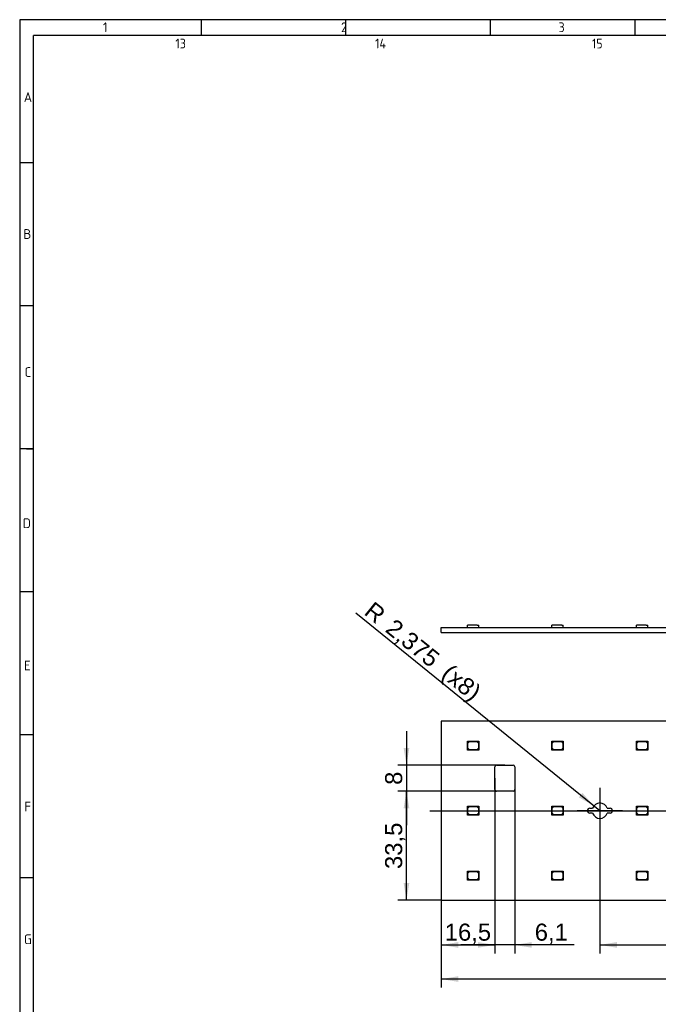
# Model space of a CAD drawing. Header units: millimetres. Extents: x 7 to 819, y 15 to 587.
# Tile 2 of 11: x 7 to 203, y 284 to 587. Entities that reach past the tile are written whole.
import ezdxf
from ezdxf.enums import TextEntityAlignment as Align
from ezdxf.lldxf.tags import DXFTag

# ---------------------------------------------------------------- set-up
doc = ezdxf.new("R2010")
doc.units = ezdxf.units.MM
doc.layers.add('Default', color=7, linetype='Continuous')
doc.layers.add('LINLED_566X55MM_', color=7, linetype='Continuous')
doc.styles.add('SEACAD_Arial', font='arial.ttf')
tags = doc.linetypes.add('CENTER2', pattern=[28.575, 19.05, -3.175, 3.175, -3.175]).pattern_tags.tags
tags[10:11] = [DXFTag(74, 4), DXFTag(75, 0), DXFTag(340, '0'), DXFTag(46, 0.0), DXFTag(50, 0.0), DXFTag(44, 0.0), DXFTag(45, 0.0)]
tags[8:9] = [DXFTag(74, 4), DXFTag(75, 0), DXFTag(340, '0'), DXFTag(46, 0.0), DXFTag(50, 0.0), DXFTag(44, 0.0), DXFTag(45, 0.0)]
tags[6:7] = [DXFTag(74, 4), DXFTag(75, 0), DXFTag(340, '0'), DXFTag(46, 0.0), DXFTag(50, 0.0), DXFTag(44, 0.0), DXFTag(45, 0.0)]
tags[4:5] = [DXFTag(74, 4), DXFTag(75, 0), DXFTag(340, '0'), DXFTag(46, 0.0), DXFTag(50, 0.0), DXFTag(44, 0.0), DXFTag(45, 0.0)]
doc.dimstyles.new('ISO', dxfattribs={"dimtxt": 5.25, "dimasz": 5.25, "dimexe": 2.625, "dimexo": 0, "dimgap": 1.3125, "dimtad": 1, "dimtxsty": 'SEACAD_Arial', "dimblk1": '_SE_FILLED', "dimblk2": '_SE_FILLED', "dimsah": 1, "dimcen": 2.625, "dimadec": 0, "dimazin": 0, "dimtfac": 0.5, "dimtdec": 3, "dimtmove": 0, "dimatfit": 3, "dimfxl": 1, "dimarcsym": 0})

# ---------------------------------------------------------------- blocks, each defined once
blk = doc.blocks.new('SEANNOT_GROUP7')
at = {"layer": 'Default', "color": 7, "linetype": 'CENTER2'}
for p, q in [((185.23, 350.36), (185.23, 336.36)), ((192.23, 343.36), (178.23, 343.36))]:
    blk.add_line(p, q, dxfattribs=at)
blk = doc.blocks.new('SEANNOT_GROUP8')
at = {"layer": 'Default', "color": 7, "linetype": 'CENTER2'}
blk.add_line((132.93, 343.36), (705.53, 343.36), dxfattribs=at)
blk = doc.blocks.new('SE1')
at = {"layer": 'LINLED_566X55MM_', "color": 7, "linetype": 'Continuous'}
for p, q in [((136.43, 370.86), (136.43, 315.86)), ((702.03, 370.86), (136.43, 370.86)), ((144.48, 361.96), (144.48, 364.76)), ((144.48, 364.76), (147.98, 364.76)), ((144.58, 364.16), (145.08, 364.66)), ((144.58, 362.56), (144.58, 364.16)), ((145.08, 364.66), (147.38, 364.66)), ((147.38, 364.66), (147.88, 364.16)), ((147.88, 364.16), (147.88, 362.56)), ((147.98, 364.76), (147.98, 362.46)), ((170.48, 361.96), (170.48, 364.76)), ((170.48, 364.76), (173.98, 364.76)), ((170.58, 364.16), (171.08, 364.66)), ((170.58, 362.56), (170.58, 364.16)), ((171.08, 364.66), (173.38, 364.66)), ((173.38, 364.66), (173.88, 364.16)), ((173.88, 364.16), (173.88, 362.56)), ((173.98, 364.76), (173.98, 362.46)), ((196.48, 361.96), (196.48, 364.76)), ((196.48, 364.76), (199.98, 364.76)), ((196.58, 364.16), (197.08, 364.66)), ((196.58, 362.56), (196.58, 364.16)), ((197.08, 364.66), (199.38, 364.66)), ((199.38, 364.66), (199.88, 364.16)), ((199.88, 364.16), (199.88, 362.56)), ((199.98, 364.76), (199.98, 362.46)), ((147.48, 361.96), (144.48, 361.96)), ((145.08, 362.06), (144.58, 362.56)), ((147.38, 362.06), (145.08, 362.06)), ((147.88, 362.56), (147.38, 362.06)), ((147.48, 361.96), (147.98, 362.46)), ((147.98, 361.96), (147.48, 361.96)), ((147.98, 362.46), (147.98, 361.96)), ((173.48, 361.96), (170.48, 361.96)), ((171.08, 362.06), (170.58, 362.56)), ((173.38, 362.06), (171.08, 362.06)), ((173.88, 362.56), (173.38, 362.06)), ((173.48, 361.96), (173.98, 362.46)), ((173.98, 361.96), (173.48, 361.96)), ((173.98, 362.46), (173.98, 361.96)), ((199.48, 361.96), (196.48, 361.96)), ((197.08, 362.06), (196.58, 362.56)), ((199.38, 362.06), (197.08, 362.06)), ((199.88, 362.56), (199.38, 362.06)), ((199.48, 361.96), (199.98, 362.46)), ((199.98, 361.96), (199.48, 361.96)), ((199.98, 362.46), (199.98, 361.96)), ((152.93, 349.86), (152.93, 356.86)), ((153.43, 357.36), (158.53, 357.36)), ((159.03, 356.86), (159.03, 349.86)), ((158.53, 349.36), (153.43, 349.36)), ((144.48, 341.96), (144.48, 344.76)), ((144.48, 344.76), (147.98, 344.76)), ((144.58, 344.16), (145.08, 344.66)), ((144.58, 342.56), (144.58, 344.16)), ((145.08, 342.06), (144.58, 342.56)), ((145.08, 344.66), (147.38, 344.66)), ((147.38, 344.66), (147.88, 344.16)), ((147.88, 342.56), (147.38, 342.06)), ((147.48, 341.96), (147.98, 342.46)), ((147.88, 344.16), (147.88, 342.56)), ((147.98, 344.76), (147.98, 342.46)), ((147.98, 342.46), (147.98, 341.96)), ((170.48, 341.96), (170.48, 344.76)), ((170.48, 344.76), (173.98, 344.76)), ((170.58, 344.16), (171.08, 344.66)), ((170.58, 342.56), (170.58, 344.16)), ((171.08, 342.06), (170.58, 342.56)), ((171.08, 344.66), (173.38, 344.66)), ((173.38, 344.66), (173.88, 344.16)), ((173.88, 342.56), (173.38, 342.06)), ((173.48, 341.96), (173.98, 342.46)), ((173.88, 344.16), (173.88, 342.56)), ((173.98, 344.76), (173.98, 342.46)), ((173.98, 342.46), (173.98, 341.96)), ((182.11, 344.11), (182.98, 344.11)), ((182.98, 342.61), (182.11, 342.61)), ((187.49, 344.11), (188.36, 344.11)), ((188.36, 342.61), (187.49, 342.61)), ((196.48, 341.96), (196.48, 344.76)), ((196.48, 344.76), (199.98, 344.76)), ((196.58, 344.16), (197.08, 344.66)), ((196.58, 342.56), (196.58, 344.16)), ((197.08, 342.06), (196.58, 342.56)), ((197.08, 344.66), (199.38, 344.66)), ((199.38, 344.66), (199.88, 344.16)), ((199.88, 342.56), (199.38, 342.06)), ((199.48, 341.96), (199.98, 342.46)), ((199.88, 344.16), (199.88, 342.56)), ((199.98, 344.76), (199.98, 342.46)), ((199.98, 342.46), (199.98, 341.96)), ((147.48, 341.96), (144.48, 341.96)), ((147.38, 342.06), (145.08, 342.06)), ((147.98, 341.96), (147.48, 341.96)), ((173.48, 341.96), (170.48, 341.96)), ((173.38, 342.06), (171.08, 342.06)), ((173.98, 341.96), (173.48, 341.96)), ((199.48, 341.96), (196.48, 341.96)), ((199.38, 342.06), (197.08, 342.06)), ((199.98, 341.96), (199.48, 341.96)), ((144.48, 321.96), (144.48, 324.76)), ((144.48, 324.76), (147.98, 324.76)), ((144.58, 324.16), (145.08, 324.66)), ((144.58, 322.56), (144.58, 324.16)), ((145.08, 324.66), (147.38, 324.66)), ((147.38, 324.66), (147.88, 324.16)), ((147.88, 324.16), (147.88, 322.56)), ((147.98, 324.76), (147.98, 322.46)), ((170.48, 321.96), (170.48, 324.76)), ((170.48, 324.76), (173.98, 324.76)), ((170.58, 324.16), (171.08, 324.66)), ((170.58, 322.56), (170.58, 324.16)), ((171.08, 324.66), (173.38, 324.66)), ((173.38, 324.66), (173.88, 324.16)), ((173.88, 324.16), (173.88, 322.56)), ((173.98, 324.76), (173.98, 322.46)), ((196.48, 321.96), (196.48, 324.76)), ((196.48, 324.76), (199.98, 324.76)), ((196.58, 324.16), (197.08, 324.66)), ((196.58, 322.56), (196.58, 324.16)), ((197.08, 324.66), (199.38, 324.66)), ((199.38, 324.66), (199.88, 324.16)), ((199.88, 324.16), (199.88, 322.56)), ((199.98, 324.76), (199.98, 322.46)), ((147.48, 321.96), (144.48, 321.96)), ((145.08, 322.06), (144.58, 322.56)), ((147.38, 322.06), (145.08, 322.06)), ((147.88, 322.56), (147.38, 322.06)), ((147.48, 321.96), (147.98, 322.46)), ((147.98, 321.96), (147.48, 321.96)), ((147.98, 322.46), (147.98, 321.96)), ((173.48, 321.96), (170.48, 321.96)), ((171.08, 322.06), (170.58, 322.56)), ((173.38, 322.06), (171.08, 322.06)), ((173.88, 322.56), (173.38, 322.06)), ((173.48, 321.96), (173.98, 322.46)), ((173.98, 321.96), (173.48, 321.96)), ((173.98, 322.46), (173.98, 321.96)), ((199.48, 321.96), (196.48, 321.96)), ((197.08, 322.06), (196.58, 322.56)), ((199.38, 322.06), (197.08, 322.06)), ((199.88, 322.56), (199.38, 322.06)), ((199.48, 321.96), (199.98, 322.46)), ((199.98, 321.96), (199.48, 321.96)), ((199.98, 322.46), (199.98, 321.96)), ((136.43, 315.86), (702.03, 315.86))]:
    blk.add_line(p, q, dxfattribs=at)
for centre, radius, start, end in [((153.43, 356.86), 0.5, 90, 179.9987), ((158.53, 356.86), 0.5, 0, 90), ((153.43, 349.86), 0.5, 179.9987, 270.0009), ((158.53, 349.86), 0.5, 270.0009, 0), ((185.23, 343.36), 2.38, 18.4085, 161.5915), ((182.11, 343.36), 0.75, 90, 270), ((185.23, 343.36), 2.38, 198.4085, 341.5915), ((188.36, 343.36), 0.75, 270, 90)]:
    blk.add_arc(centre, radius, start, end, dxfattribs=at)
blk = doc.blocks.new('SE2')
at = {"layer": 'LINLED_566X55MM_', "color": 7, "linetype": 'Continuous'}
for p, q in [((144.48, 399.75), (144.48, 400.45)), ((147.48, 400.45), (144.48, 400.45)), ((147.48, 400.45), (147.98, 400.45)), ((147.48, 400.35), (147.48, 400.45)), ((147.98, 400.35), (147.48, 400.35)), ((147.98, 400.35), (147.98, 400.45)), ((147.98, 399.75), (147.98, 400.35)), ((170.48, 399.75), (170.48, 400.45)), ((173.48, 400.45), (170.48, 400.45)), ((173.48, 400.45), (173.98, 400.45)), ((173.48, 400.35), (173.48, 400.45)), ((173.98, 400.35), (173.48, 400.35)), ((173.98, 400.35), (173.98, 400.45)), ((173.98, 399.75), (173.98, 400.35)), ((196.48, 399.75), (196.48, 400.45)), ((199.48, 400.45), (196.48, 400.45)), ((199.48, 400.45), (199.98, 400.45)), ((199.48, 400.35), (199.48, 400.45)), ((199.98, 400.35), (199.48, 400.35)), ((199.98, 400.35), (199.98, 400.45)), ((199.98, 399.75), (199.98, 400.35)), ((136.43, 398.15), (136.43, 399.75)), ((136.43, 399.75), (702.03, 399.75)), ((136.43, 398.15), (702.03, 398.15))]:
    blk.add_line(p, q, dxfattribs=at)
blk = doc.blocks.new('DMBLK5')
at = {"layer": 'Default', "linetype": 'Continuous'}
for points in [[(124.84, 362.61), (125.72, 357.36), (126.59, 362.61)], [(124.84, 344.11), (126.59, 344.11), (125.72, 349.36)]]:
    blk.add_hatch(color=7, dxfattribs=at).paths.add_polyline_path(points)
at = {"layer": 'Default', "color": 7, "linetype": 'Continuous'}
for p, q in [((125.72, 367.86), (125.72, 338.86)), ((155.98, 357.36), (123.09, 357.36)), ((155.98, 349.36), (123.09, 349.36))]:
    blk.add_line(p, q, dxfattribs=at)
at = {"layer": 'Default', "color": 7, "linetype": 'Continuous', "style": 'SEACAD_Arial'}
blk.add_text('8', height=5.25, rotation=90, dxfattribs=at).set_placement((119.15, 351.3), align=Align.TOP_LEFT)
blk = doc.blocks.new('_SE_FILLED')
at = {"color": 0}
blk.add_line((0, 0), (-1, 0), dxfattribs=at)
blk.add_solid([(0, 0), (-1, -0.1665), (-1, 0.1665), (0, 0)], dxfattribs=at)
blk = doc.blocks.new('DMBLK6')
at = {"layer": 'Default', "linetype": 'Continuous'}
for points in [[(141.68, 301.2), (141.68, 302.95), (136.43, 302.07)], [(147.68, 301.2), (152.93, 302.07), (147.68, 302.95)]]:
    blk.add_hatch(color=7, dxfattribs=at).paths.add_polyline_path(points)
at = {"layer": 'Default', "color": 7, "linetype": 'Continuous'}
for p, q in [((152.93, 353.36), (152.93, 299.45)), ((136.43, 315.86), (136.43, 299.45)), ((136.43, 302.07), (152.93, 302.07))]:
    blk.add_line(p, q, dxfattribs=at)
at = {"layer": 'Default', "color": 7, "linetype": 'Continuous', "style": 'SEACAD_Arial'}
blk.add_text('16,5', height=5.25, dxfattribs=at).set_placement((137.49, 308.63), align=Align.TOP_LEFT)
blk = doc.blocks.new('DMBLK7')
at = {"layer": 'Default', "linetype": 'Continuous'}
for points in [[(147.68, 301.2), (152.93, 302.07), (147.68, 302.95)], [(164.28, 301.2), (164.28, 302.95), (159.03, 302.07)]]:
    blk.add_hatch(color=7, dxfattribs=at).paths.add_polyline_path(points)
at = {"layer": 'Default', "color": 7, "linetype": 'Continuous'}
for p, q in [((152.93, 353.36), (152.93, 299.45)), ((159.03, 353.36), (159.03, 299.45)), ((177.3, 302.07), (142.43, 302.07))]:
    blk.add_line(p, q, dxfattribs=at)
at = {"layer": 'Default', "color": 7, "linetype": 'Continuous', "style": 'SEACAD_Arial'}
blk.add_text('6,1', height=5.25, dxfattribs=at).set_placement((165.19, 308.63), align=Align.TOP_LEFT)
blk = doc.blocks.new('DMBLK8')
at = {"layer": 'Default', "linetype": 'Continuous'}
for points in [[(190.48, 301.2), (190.48, 302.95), (185.23, 302.07)], [(255.98, 301.2), (261.23, 302.07), (255.98, 302.95)]]:
    blk.add_hatch(color=7, dxfattribs=at).paths.add_polyline_path(points)
at = {"layer": 'Default', "color": 7, "linetype": 'Continuous'}
for p, q in [((185.23, 336.36), (185.23, 299.45)), ((261.23, 316.36), (261.23, 299.45)), ((185.23, 302.07), (261.23, 302.07))]:
    blk.add_line(p, q, dxfattribs=at)
at = {"layer": 'Default', "color": 7, "linetype": 'Continuous', "style": 'SEACAD_Arial'}
blk.add_text('76', height=5.25, dxfattribs=at).set_placement((219.13, 308.63), align=Align.TOP_LEFT)
blk = doc.blocks.new('DMBLK15')
at = {"layer": 'Default', "linetype": 'Continuous'}
for points in [[(141.68, 290.7), (141.68, 292.45), (136.43, 291.57)], [(696.78, 290.7), (702.03, 291.57), (696.78, 292.45)]]:
    blk.add_hatch(color=7, dxfattribs=at).paths.add_polyline_path(points)
at = {"layer": 'Default', "color": 7, "linetype": 'Continuous'}
for p, q in [((136.43, 315.86), (136.43, 288.95)), ((702.03, 315.86), (702.03, 288.95)), ((702.03, 291.57), (136.43, 291.57))]:
    blk.add_line(p, q, dxfattribs=at)
at = {"layer": 'Default', "color": 7, "linetype": 'Continuous', "style": 'SEACAD_Arial'}
blk.add_text('565,6', height=5.25, dxfattribs=at).set_placement((409.99, 298.13), align=Align.TOP_LEFT)
blk = doc.blocks.new('DMBLK16')
at = {"layer": 'Default', "linetype": 'Continuous'}
for points in [[(124.84, 344.11), (126.59, 344.11), (125.72, 349.36)], [(124.84, 321.11), (125.72, 315.86), (126.59, 321.11)]]:
    blk.add_hatch(color=7, dxfattribs=at).paths.add_polyline_path(points)
at = {"layer": 'Default', "color": 7, "linetype": 'Continuous'}
for p, q in [((155.98, 349.36), (123.09, 349.36)), ((125.72, 315.86), (125.72, 349.36)), ((136.43, 315.86), (123.09, 315.86))]:
    blk.add_line(p, q, dxfattribs=at)
at = {"layer": 'Default', "color": 7, "linetype": 'Continuous', "style": 'SEACAD_Arial'}
blk.add_text('33,5', height=5.25, rotation=90, dxfattribs=at).set_placement((119.15, 325.42), align=Align.TOP_LEFT)
blk = doc.blocks.new('DMBLK17')
at = {"layer": 'Default', "linetype": 'Continuous'}
blk.add_hatch(color=7, dxfattribs=at).paths.add_polyline_path([(178.75, 347.47), (183.39, 344.85), (179.85, 348.83)])
at = {"layer": 'Default', "color": 7, "linetype": 'Continuous'}
blk.add_line((185.23, 343.36), (110.09, 404.07), dxfattribs=at)
at = {"layer": 'Default', "color": 7, "linetype": 'Continuous', "style": 'SEACAD_Arial'}
for s, p in [('R', (115.65, 408.02)), ('2,375', (122.18, 402.74)), ('(x8)', (139.42, 388.81))]:
    blk.add_text(s, height=5.25, rotation=321.0632, dxfattribs=at).set_placement(p, align=Align.TOP_LEFT)

msp = doc.modelspace()

# ---------------------------------------------------------------- linework, layer by layer
at = {"layer": 'Default', "color": 7, "linetype": 'Continuous'}
for p, q in [((6.70809, 586.66977), (6.70809, 14.66977)), ((819.1001, 586.66977), (6.70809, 586.66977)), ((62.6001, 581.80928), (62.6001, 586.66977)), ((107.1001, 581.80928), (107.1001, 586.66977)), ((151.6001, 581.80928), (151.6001, 586.66977)), ((196.1001, 581.80928), (196.1001, 586.66977)), ((10.97783, 322.66977), (10.97783, 581.80928)), ((819.1001, 581.80928), (10.97783, 581.80928)), ((10.97783, 542.66977), (6.70809, 542.66977)), ((10.97783, 498.66977), (6.70809, 498.66977)), ((10.97783, 454.66977), (6.70809, 454.66977)), ((8.84296, 454.66977), (10.97783, 454.66977)), ((10.97783, 410.66977), (6.70809, 410.66977)), ((10.97783, 366.66977), (6.70809, 366.66977)), ((10.97783, 322.66977), (6.70809, 322.66977)), ((10.97783, 278.66977), (10.97783, 322.66977))]:
    msp.add_line(p, q, dxfattribs=at)

# ---------------------------------------------------------------- block references
at = {"layer": 'Default'}
for name in ['SE2', 'SE1', 'SEANNOT_GROUP7', 'SEANNOT_GROUP8']:
    msp.add_blockref(name, (0, 0), dxfattribs=at)

# ---------------------------------------------------------------- texts
at = {"layer": 'Default', "char_height": 3, "attachment_point": 1}
for s, insert, width in [('{\\fSolid Edge ISO|b1||i0||c0|p34;\\C7;\\H3.;\\W0.94;1                                          2                                      3                                      4                                   5                                       6                                     7                                   8                                     9                                      10                                 11                                      12                                    13                                  14                                     15                                   16                                     17                                  18}', (32.36055, 585.83507), 763.8409191), ('{\\fSolid Edge ISO|b1||i0||c0|p34;\\C7;\\H3.;\\W1.;A}', (7.96673, 564.34379), 1.6363736), ('{\\fSolid Edge ISO|b1||i0||c0|p34;\\C7;\\H3.;\\W1.;B}', (7.84899, 522.24098), 1.7045555), ('{\\fSolid Edge ISO|b1||i0||c0|p34;\\C7;\\H3.;\\W1.;C}', (8.20131, 479.78675), 1.5681918), ('{\\fSolid Edge ISO|b1||i0||c0|p34;\\C7;\\H3.;\\W1.;D}', (7.67283, 433.28087), 1.7727373), ('{\\fSolid Edge ISO|b1||i0||c0|p34;\\C7;\\H3.;\\W1.;E}', (8.02515, 389.50545), 1.6363736), ('{\\fSolid Edge ISO|b1||i0||c0|p34;\\C7;\\H3.;\\W1.;F}', (8.1355, 346.11164), 1.7045555), ('{\\fSolid Edge ISO|b1||i0||c0|p34;\\C7;\\H3.;\\W1.;G}', (8.01186, 305.31161), 1.7727373)]:
    msp.add_mtext(s, dxfattribs=dict(at, insert=insert, width=width))

# ---------------------------------------------------------------- dimensions: what is measured, and where the dimension line sits
at = {"layer": 'Default', "color": 7, "linetype": 'Continuous'}
dim = msp.add_radius_dim(center=(185.23447, 343.35809), mpoint=(183.3871, 344.85068), text='\\A1;<> (x8)', dimstyle='ISO', override={"dimdec": 4, "dimtolj": 1}, dxfattribs=at)
dim.commit()
dim.dimension.update_dxf_attribs({"geometry": 'DMBLK17', "text_midpoint": (146.40113, 374.73381), "dimtype": 164})
for base, p1, p2, picture, middle in [((152.93447, 302.07155), (136.43447, 370.85809), (152.93447, 353.3581), 'DMBLK6', (144.68447, 302.07155)), ((261.23447, 302.07155), (185.23447, 343.35809), (261.23447, 323.35809), 'DMBLK8', (223.23447, 302.07155)), ((136.43447, 291.57155), (702.03447, 315.85809), (136.43447, 315.85809), 'DMBLK15', (419.23448, 291.57155))]:
    dim = msp.add_linear_dim(base=base, p1=p1, p2=p2, text='\\A1;<>', dimstyle='ISO', dxfattribs=at)
    dim.commit()
    dim.dimension.update_dxf_attribs({"geometry": picture, "text_midpoint": middle, "dimtype": 160})
for base, p1, p2, angle, picture, middle, dimtype in [((125.71565, 357.35813), (155.98455, 357.35813), (155.98448, 349.35808), 269.9994735, 'DMBLK5', (125.71565, 353.35811), 161), ((159.03456, 302.07155), (159.03456, 353.35812), (152.93447, 353.3581), 180.0002512, 'DMBLK7', (163.35105, 302.07155), 161), ((125.71565, 349.35808), (136.43447, 315.85809), (155.98448, 349.35808), 90, 'DMBLK16', (125.71565, 332.60808), 160)]:
    dim = msp.add_linear_dim(base=base, p1=p1, p2=p2, angle=angle, text='\\A1;<>', dimstyle='ISO', dxfattribs=at)
    dim.commit()
    dim.dimension.update_dxf_attribs({"geometry": picture, "text_midpoint": middle, "dimtype": dimtype})

doc.saveas('drawing.dxf')
